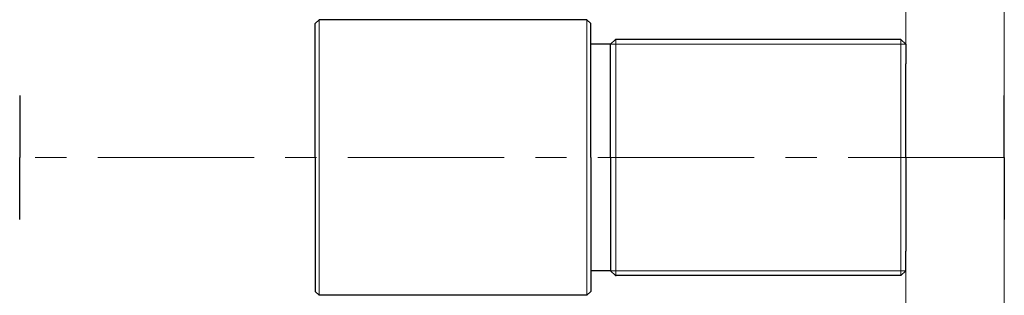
# Model space of a CAD drawing. Header units: millimetres. Extents: x 25.2 to 75.2, y 43 to 57.
import ezdxf

# ---------------------------------------------------------------- set-up
doc = ezdxf.new("R2010")
doc.units = ezdxf.units.MM
doc.header["$LTSCALE"] = 0.25
doc.linetypes.add('CENTER', pattern=[50.8, 31.75, -6.35, 6.35, -6.35])
doc.layers.add('00_補助線', color=252, linetype='Continuous', lineweight=0, plot=False)
for name, color, linetype, lineweight in [('04_中心線', 1, 'CENTER', 20), ('画層2', 3, 'Continuous', 30), ('ﾚﾝｽﾞ', 7, 'Continuous', 30)]:
    doc.layers.add(name, color=color, linetype=linetype, lineweight=lineweight)

msp = doc.modelspace()

# ---------------------------------------------------------------- linework, layer by layer
at = {"layer": '00_補助線'}
for p in [(70.152, 40.292), (75.152, 40.292)]:
    msp.add_xline(p, (0, 1), dxfattribs=at)
at = {"layer": '04_中心線'}
msp.add_line((75.152, 50), (25.152, 50), dxfattribs=at)
at = {"layer": '画層2', "color": 7}
for p, q in [((40.152, 56.8), (40.352, 57)), ((53.952, 57), (40.352, 57)), ((53.952, 57), (54.152, 56.8)), ((40.152, 50), (40.152, 56.8)), ((54.152, 50), (54.152, 56.8)), ((55.402, 56), (55.152, 55.75)), ((69.902, 56), (55.402, 56)), ((69.902, 56), (70.152, 55.75)), ((55.152, 55.75), (54.152, 55.75)), ((55.152, 50), (55.152, 55.75)), ((70.152, 55.75), (70.152, 54.75)), ((70.152, 50), (70.152, 54.75)), ((40.152, 50), (40.152, 43.2)), ((54.152, 50), (54.152, 43.2)), ((70.152, 50), (70.152, 45.25)), ((55.152, 50), (55.152, 44.25)), ((70.152, 44.25), (70.152, 45.25)), ((55.152, 44.25), (54.152, 44.25)), ((55.402, 44), (55.152, 44.25)), ((69.902, 44), (55.402, 44)), ((69.902, 44), (70.152, 44.25)), ((40.152, 43.2), (40.352, 43)), ((53.952, 43), (40.352, 43)), ((53.952, 43), (54.152, 43.2))]:
    msp.add_line(p, q, dxfattribs=at)
at = {"layer": '画層2', "color": 7, "lineweight": 9}
for p, q in [((40.352, 50), (40.352, 57)), ((53.952, 50), (53.952, 57)), ((40.352, 50), (40.352, 43)), ((53.952, 50), (53.952, 43))]:
    msp.add_line(p, q, dxfattribs=at)
at = {"layer": '画層2', "color": 7, "lineweight": 20}
for p, q in [((55.427, 50), (55.427, 56.025)), ((69.902, 50), (69.902, 56)), ((70.152, 55.75), (55.152, 55.75)), ((69.902, 50), (69.902, 44)), ((55.427, 50), (55.427, 43.975)), ((70.152, 44.25), (55.152, 44.25))]:
    msp.add_line(p, q, dxfattribs=at)
at = {"layer": 'ﾚﾝｽﾞ'}
for p, q in [((25.152, 53.15), (25.152, 50)), ((75.152, 50), (75.152, 53.149)), ((25.152, 46.85), (25.152, 50)), ((75.152, 50), (75.152, 46.851))]:
    msp.add_line(p, q, dxfattribs=at)

doc.saveas('drawing.dxf')
